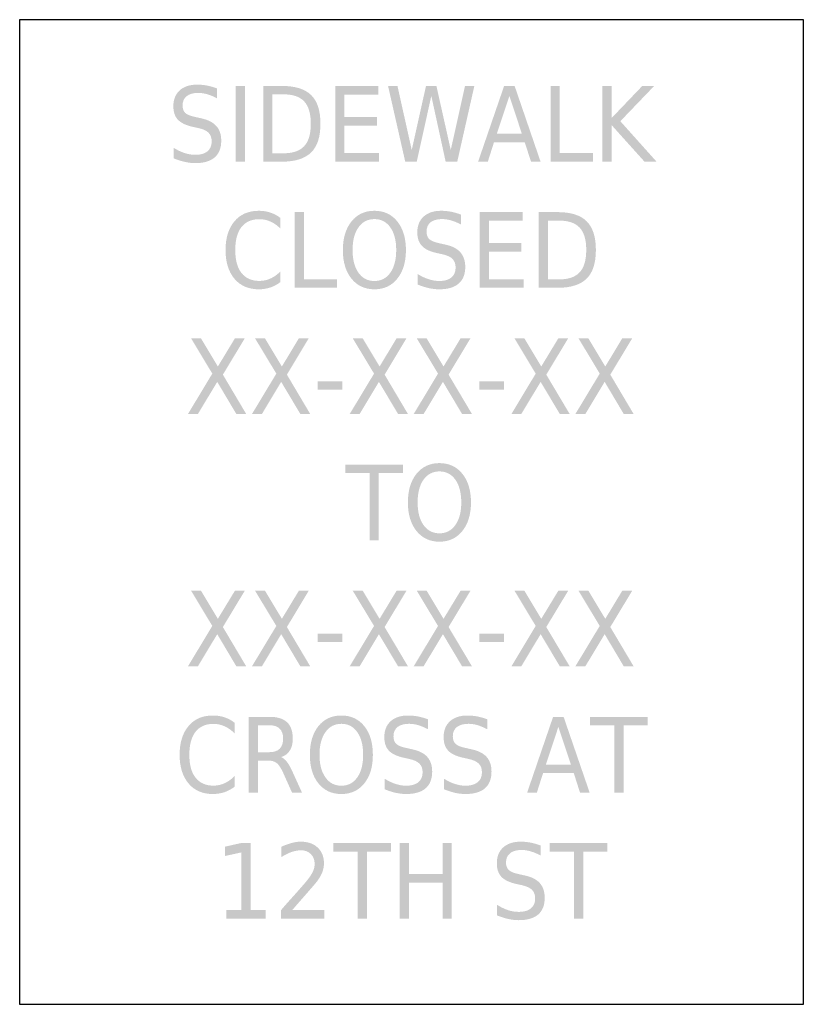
# Model space of a CAD drawing. Header units: inches. Extents: x -0.5 to 0.5, y -0.63 to 0.63.
import ezdxf

# ---------------------------------------------------------------- set-up
doc = ezdxf.new("R2010")
doc.units = ezdxf.units.IN
doc.header["$MEASUREMENT"] = 0

msp = doc.modelspace()

# ---------------------------------------------------------------- hatches: boundary and pattern name
h = msp.add_hatch(color=7)
edge = h.paths.add_edge_path()
edge.add_line((-0.248, 0.5405), (-0.248, 0.5278))
edge.add_spline(control_points=[(-0.248, 0.5278), (-0.2524, 0.5302), (-0.2566, 0.5319), (-0.2606, 0.5331), (-0.2646, 0.5343), (-0.2684, 0.5348), (-0.2721, 0.5348), (-0.2785, 0.5348), (-0.2834, 0.5335), (-0.2869, 0.5307), (-0.2904, 0.5279), (-0.2921, 0.524), (-0.2921, 0.5189), (-0.2921, 0.5146), (-0.291, 0.5114), (-0.2887, 0.5092), (-0.2864, 0.5071), (-0.282, 0.5053), (-0.2755, 0.504)], knot_values=[0, 0, 0, 0, 1, 1, 1, 2, 2, 2, 3, 3, 3, 4, 4, 4, 5, 5, 5, 6, 6, 6, 6], degree=3, periodic=0)
edge.add_line((-0.2755, 0.504), (-0.2684, 0.5024))
edge.add_spline(control_points=[(-0.2684, 0.5024), (-0.2596, 0.5005), (-0.2532, 0.4972), (-0.249, 0.4925), (-0.2448, 0.4879), (-0.2428, 0.4816), (-0.2428, 0.4737), (-0.2428, 0.4644), (-0.2456, 0.4573), (-0.2512, 0.4525), (-0.2568, 0.4476), (-0.2651, 0.4452), (-0.276, 0.4452), (-0.2802, 0.4452), (-0.2845, 0.4457), (-0.2892, 0.4468), (-0.2938, 0.4478), (-0.2986, 0.4493), (-0.3036, 0.4514)], knot_values=[0, 0, 0, 0, 1, 1, 1, 2, 2, 2, 3, 3, 3, 4, 4, 4, 5, 5, 5, 6, 6, 6, 6], degree=3, periodic=0)
edge.add_line((-0.3036, 0.4514), (-0.3036, 0.4648))
edge.add_spline(control_points=[(-0.3036, 0.4648), (-0.2988, 0.4618), (-0.2941, 0.4596), (-0.2895, 0.4581), (-0.285, 0.4566), (-0.2805, 0.4558), (-0.276, 0.4558), (-0.2693, 0.4558), (-0.2642, 0.4573), (-0.2605, 0.4602), (-0.2568, 0.4632), (-0.255, 0.4673), (-0.255, 0.4728), (-0.255, 0.4775), (-0.2563, 0.4812), (-0.2589, 0.4839), (-0.2616, 0.4866), (-0.2659, 0.4886), (-0.2719, 0.4899)], knot_values=[0, 0, 0, 0, 1, 1, 1, 2, 2, 2, 3, 3, 3, 4, 4, 4, 5, 5, 5, 6, 6, 6, 6], degree=3, periodic=0)
edge.add_line((-0.2719, 0.4899), (-0.279, 0.4915))
edge.add_spline(control_points=[(-0.279, 0.4915), (-0.2878, 0.4934), (-0.2941, 0.4965), (-0.2981, 0.5006), (-0.302, 0.5047), (-0.3039, 0.5105), (-0.3039, 0.5179), (-0.3039, 0.5264), (-0.3012, 0.5332), (-0.2958, 0.5381), (-0.2904, 0.543), (-0.2829, 0.5454), (-0.2734, 0.5454), (-0.2693, 0.5454), (-0.2652, 0.545), (-0.2609, 0.5442), (-0.2567, 0.5434), (-0.2524, 0.5422), (-0.248, 0.5405)], knot_values=[0, 0, 0, 0, 1, 1, 1, 2, 2, 2, 3, 3, 3, 4, 4, 4, 5, 5, 5, 6, 6, 6, 6], degree=3, periodic=0)
for points in [[(-0.2244, 0.5437), (-0.2126, 0.5437), (-0.2126, 0.4471), (-0.2244, 0.4471), (-0.2244, 0.5437)], [(-0.0974, 0.5437), (-0.0425, 0.5437), (-0.0425, 0.5327), (-0.0856, 0.5327), (-0.0856, 0.5041), (-0.0442, 0.5041), (-0.0442, 0.4931), (-0.0856, 0.4931), (-0.0856, 0.4581), (-0.0414, 0.4581), (-0.0414, 0.4471), (-0.0974, 0.4471), (-0.0974, 0.5437)], [(-0.0299, 0.5437), (-0.0179, 0.5437), (0.0003, 0.462), (0.0185, 0.5437), (0.0318, 0.5437), (0.0501, 0.462), (0.0683, 0.5437), (0.0802, 0.5437), (0.0584, 0.4471), (0.0436, 0.4471), (0.0253, 0.531), (0.0067, 0.4471), (-0.008, 0.4471), (-0.0299, 0.5437)], [(0.1774, 0.5437), (0.1891, 0.5437), (0.1891, 0.4581), (0.2315, 0.4581), (0.2315, 0.4471), (0.1774, 0.4471), (0.1774, 0.5437)], [(0.2437, 0.5437), (0.2555, 0.5437), (0.2555, 0.5029), (0.2945, 0.5437), (0.3097, 0.5437), (0.2665, 0.4987), (0.3127, 0.4471), (0.2973, 0.4471), (0.2555, 0.4936), (0.2555, 0.4471), (0.2437, 0.4471), (0.2437, 0.5437)], [(-0.149, 0.3827), (-0.1372, 0.3827), (-0.1372, 0.2971), (-0.0949, 0.2971), (-0.0949, 0.2861), (-0.149, 0.2861), (-0.149, 0.3827)], [(0.0869, 0.3827), (0.1419, 0.3827), (0.1419, 0.3717), (0.0987, 0.3717), (0.0987, 0.3431), (0.1401, 0.3431), (0.1401, 0.3321), (0.0987, 0.3321), (0.0987, 0.2971), (0.143, 0.2971), (0.143, 0.2861), (0.0869, 0.2861), (0.0869, 0.3827)], [(-0.2813, 0.2217), (-0.2687, 0.2217), (-0.2471, 0.1857), (-0.2253, 0.2217), (-0.2127, 0.2217), (-0.2407, 0.1753), (-0.2109, 0.125), (-0.2235, 0.125), (-0.2479, 0.1661), (-0.2726, 0.125), (-0.2853, 0.125), (-0.2542, 0.1766), (-0.2813, 0.2217)], [(-0.1997, 0.2217), (-0.187, 0.2217), (-0.1654, 0.1857), (-0.1437, 0.2217), (-0.1311, 0.2217), (-0.159, 0.1753), (-0.1292, 0.125), (-0.1418, 0.125), (-0.1663, 0.1661), (-0.1909, 0.125), (-0.2036, 0.125), (-0.1725, 0.1766), (-0.1997, 0.2217)], [(-0.075, 0.2217), (-0.0623, 0.2217), (-0.0407, 0.1857), (-0.019, 0.2217), (-0.0064, 0.2217), (-0.0343, 0.1753), (-0.0045, 0.125), (-0.0171, 0.125), (-0.0416, 0.1661), (-0.0662, 0.125), (-0.0789, 0.125), (-0.0478, 0.1766), (-0.075, 0.2217)], [(0.0067, 0.2217), (0.0193, 0.2217), (0.0409, 0.1857), (0.0627, 0.2217), (0.0753, 0.2217), (0.0473, 0.1753), (0.0772, 0.125), (0.0646, 0.125), (0.0401, 0.1661), (0.0154, 0.125), (0.0028, 0.125), (0.0338, 0.1766), (0.0067, 0.2217)], [(0.1314, 0.2217), (0.144, 0.2217), (0.1656, 0.1857), (0.1874, 0.2217), (0.2, 0.2217), (0.172, 0.1753), (0.2019, 0.125), (0.1893, 0.125), (0.1648, 0.1661), (0.1401, 0.125), (0.1275, 0.125), (0.1585, 0.1766), (0.1314, 0.2217)], [(0.2131, 0.2217), (0.2257, 0.2217), (0.2473, 0.1857), (0.269, 0.2217), (0.2817, 0.2217), (0.2537, 0.1753), (0.2835, 0.125), (0.2709, 0.125), (0.2465, 0.1661), (0.2218, 0.125), (0.2091, 0.125), (0.2402, 0.1766), (0.2131, 0.2217)], [(-0.1197, 0.1666), (-0.0883, 0.1666), (-0.0883, 0.156), (-0.1197, 0.156), (-0.1197, 0.1666)], [(0.0867, 0.1666), (0.1181, 0.1666), (0.1181, 0.156), (0.0867, 0.156), (0.0867, 0.1666)], [(-0.0844, 0.0606), (-0.0109, 0.0606), (-0.0109, 0.0496), (-0.0417, 0.0496), (-0.0417, -0.036), (-0.0535, -0.036), (-0.0535, 0.0496), (-0.0844, 0.0496), (-0.0844, 0.0606)], [(-0.2813, -0.1004), (-0.2687, -0.1004), (-0.2471, -0.1363), (-0.2253, -0.1004), (-0.2127, -0.1004), (-0.2407, -0.1468), (-0.2109, -0.197), (-0.2235, -0.197), (-0.2479, -0.1559), (-0.2726, -0.197), (-0.2853, -0.197), (-0.2542, -0.1454), (-0.2813, -0.1004)], [(-0.1997, -0.1004), (-0.187, -0.1004), (-0.1654, -0.1363), (-0.1437, -0.1004), (-0.1311, -0.1004), (-0.159, -0.1468), (-0.1292, -0.197), (-0.1418, -0.197), (-0.1663, -0.1559), (-0.1909, -0.197), (-0.2036, -0.197), (-0.1725, -0.1454), (-0.1997, -0.1004)], [(-0.075, -0.1004), (-0.0623, -0.1004), (-0.0407, -0.1363), (-0.019, -0.1004), (-0.0064, -0.1004), (-0.0343, -0.1468), (-0.0045, -0.197), (-0.0171, -0.197), (-0.0416, -0.1559), (-0.0662, -0.197), (-0.0789, -0.197), (-0.0478, -0.1454), (-0.075, -0.1004)], [(0.0067, -0.1004), (0.0193, -0.1004), (0.0409, -0.1363), (0.0627, -0.1004), (0.0753, -0.1004), (0.0473, -0.1468), (0.0772, -0.197), (0.0646, -0.197), (0.0401, -0.1559), (0.0154, -0.197), (0.0028, -0.197), (0.0338, -0.1454), (0.0067, -0.1004)], [(0.1314, -0.1004), (0.144, -0.1004), (0.1656, -0.1363), (0.1874, -0.1004), (0.2, -0.1004), (0.172, -0.1468), (0.2019, -0.197), (0.1893, -0.197), (0.1648, -0.1559), (0.1401, -0.197), (0.1275, -0.197), (0.1585, -0.1454), (0.1314, -0.1004)], [(0.2131, -0.1004), (0.2257, -0.1004), (0.2473, -0.1363), (0.269, -0.1004), (0.2817, -0.1004), (0.2537, -0.1468), (0.2835, -0.197), (0.2709, -0.197), (0.2465, -0.1559), (0.2218, -0.197), (0.2091, -0.197), (0.2402, -0.1454), (0.2131, -0.1004)], [(-0.1197, -0.1554), (-0.0883, -0.1554), (-0.0883, -0.166), (-0.1197, -0.166), (-0.1197, -0.1554)], [(0.0867, -0.1554), (0.1181, -0.1554), (0.1181, -0.166), (0.0867, -0.166), (0.0867, -0.1554)], [(0.2279, -0.2614), (0.3014, -0.2614), (0.3014, -0.2724), (0.2706, -0.2724), (0.2706, -0.358), (0.2588, -0.358), (0.2588, -0.2724), (0.2279, -0.2724), (0.2279, -0.2614)], [(-0.2363, -0.5081), (-0.217, -0.5081), (-0.217, -0.4344), (-0.238, -0.439), (-0.238, -0.4271), (-0.2172, -0.4224), (-0.2054, -0.4224), (-0.2054, -0.5081), (-0.1862, -0.5081), (-0.1862, -0.5191), (-0.2363, -0.5191), (-0.2363, -0.5081)], [(-0.0996, -0.4224), (-0.0261, -0.4224), (-0.0261, -0.4334), (-0.057, -0.4334), (-0.057, -0.5191), (-0.0688, -0.5191), (-0.0688, -0.4334), (-0.0996, -0.4334), (-0.0996, -0.4224)], [(-0.0149, -0.4224), (-0.0031, -0.4224), (-0.0031, -0.462), (0.0396, -0.462), (0.0396, -0.4224), (0.0514, -0.4224), (0.0514, -0.5191), (0.0396, -0.5191), (0.0396, -0.473), (-0.0031, -0.473), (-0.0031, -0.5191), (-0.0149, -0.5191), (-0.0149, -0.4224)], [(0.1764, -0.4224), (0.2499, -0.4224), (0.2499, -0.4334), (0.2191, -0.4334), (0.2191, -0.5191), (0.2073, -0.5191), (0.2073, -0.4334), (0.1764, -0.4334), (0.1764, -0.4224)]]:
    msp.add_hatch(color=7).paths.add_polyline_path(points)
h = msp.add_hatch(color=7)
edge = h.paths.add_edge_path()
edge.add_line((-0.1892, 0.5437), (-0.1651, 0.5437))
edge.add_spline(control_points=[(-0.1651, 0.5437), (-0.1482, 0.5437), (-0.1359, 0.5398), (-0.128, 0.532), (-0.1201, 0.5242), (-0.1162, 0.5121), (-0.1162, 0.4955), (-0.1162, 0.4788), (-0.1201, 0.4666), (-0.1281, 0.4588), (-0.136, 0.451), (-0.1483, 0.4471), (-0.1651, 0.4471)], knot_values=[0, 0, 0, 0, 1, 1, 1, 2, 2, 2, 3, 3, 3, 4, 4, 4, 4], degree=3, periodic=0)
edge.add_line((-0.1651, 0.4471), (-0.1892, 0.4471))
edge.add_line((-0.1892, 0.4471), (-0.1892, 0.5437))
edge = h.paths.add_edge_path(flags=0)
edge.add_line((-0.1775, 0.533), (-0.1775, 0.4578))
edge.add_line((-0.1775, 0.4578), (-0.1633, 0.4578))
edge.add_spline(control_points=[(-0.1633, 0.4578), (-0.1513, 0.4578), (-0.1425, 0.4608), (-0.1369, 0.4669), (-0.1313, 0.4729), (-0.1285, 0.4825), (-0.1285, 0.4955), (-0.1285, 0.5084), (-0.1313, 0.5179), (-0.1369, 0.5239), (-0.1425, 0.53), (-0.1513, 0.533), (-0.1633, 0.533)], knot_values=[0, 0, 0, 0, 1, 1, 1, 2, 2, 2, 3, 3, 3, 4, 4, 4, 4], degree=3, periodic=0)
edge.add_line((-0.1633, 0.533), (-0.1775, 0.533))
h = msp.add_hatch(color=7)
h.paths.add_polyline_path([(0.1182, 0.5437), (0.1316, 0.5437), (0.1647, 0.4471), (0.1525, 0.4471), (0.1445, 0.4719), (0.1053, 0.4719), (0.0974, 0.4471), (0.085, 0.4471), (0.1182, 0.5437)])
h.paths.add_polyline_path([(0.1249, 0.5308), (0.1089, 0.4827), (0.1409, 0.4827), (0.1249, 0.5308)], flags=0)
h = msp.add_hatch(color=7)
edge = h.paths.add_edge_path()
edge.add_line((-0.1672, 0.3752), (-0.1672, 0.3615))
edge.add_spline(control_points=[(-0.1672, 0.3615), (-0.1711, 0.3656), (-0.1754, 0.3686), (-0.1799, 0.3706), (-0.1843, 0.3727), (-0.1891, 0.3737), (-0.1942, 0.3737), (-0.2041, 0.3737), (-0.2117, 0.3703), (-0.217, 0.3636), (-0.2223, 0.3568), (-0.2249, 0.347), (-0.2249, 0.3343), (-0.2249, 0.3215), (-0.2223, 0.3118), (-0.217, 0.3051), (-0.2117, 0.2983), (-0.2041, 0.2949), (-0.1942, 0.2949), (-0.1891, 0.2949), (-0.1843, 0.2959), (-0.1799, 0.298), (-0.1754, 0.3), (-0.1711, 0.3031), (-0.1672, 0.3072)], knot_values=[0, 0, 0, 0, 1, 1, 1, 2, 2, 2, 3, 3, 3, 4, 4, 4, 5, 5, 5, 6, 6, 6, 7, 7, 7, 8, 8, 8, 8], degree=3, periodic=0)
edge.add_line((-0.1672, 0.3072), (-0.1672, 0.2935))
edge.add_spline(control_points=[(-0.1672, 0.2935), (-0.1713, 0.2904), (-0.1756, 0.2881), (-0.1802, 0.2865), (-0.1849, 0.285), (-0.1897, 0.2842), (-0.1948, 0.2842), (-0.208, 0.2842), (-0.2184, 0.2887), (-0.2259, 0.2976), (-0.2335, 0.3066), (-0.2373, 0.3188), (-0.2373, 0.3343), (-0.2373, 0.3498), (-0.2335, 0.362), (-0.2259, 0.371), (-0.2184, 0.3799), (-0.208, 0.3844), (-0.1948, 0.3844), (-0.1896, 0.3844), (-0.1847, 0.3837), (-0.1801, 0.3821), (-0.1755, 0.3806), (-0.1712, 0.3783), (-0.1672, 0.3752)], knot_values=[0, 0, 0, 0, 1, 1, 1, 2, 2, 2, 3, 3, 3, 4, 4, 4, 5, 5, 5, 6, 6, 6, 7, 7, 7, 8, 8, 8, 8], degree=3, periodic=0)
h = msp.add_hatch(color=7)
edge = h.paths.add_edge_path()
edge.add_spline(control_points=[(-0.0473, 0.3844), (-0.0351, 0.3844), (-0.0254, 0.3799), (-0.0181, 0.3708), (-0.0108, 0.3617), (-0.0071, 0.3495), (-0.0071, 0.3343), (-0.0071, 0.319), (-0.0108, 0.3069), (-0.0181, 0.2978), (-0.0254, 0.2887), (-0.0351, 0.2842), (-0.0473, 0.2842), (-0.0595, 0.2842), (-0.0693, 0.2887), (-0.0766, 0.2978), (-0.0839, 0.3068), (-0.0876, 0.319), (-0.0876, 0.3343), (-0.0876, 0.3495), (-0.0839, 0.3617), (-0.0766, 0.3708), (-0.0693, 0.3799), (-0.0595, 0.3844), (-0.0473, 0.3844)], knot_values=[0, 0, 0, 0, 1, 1, 1, 2, 2, 2, 3, 3, 3, 4, 4, 4, 5, 5, 5, 6, 6, 6, 7, 7, 7, 8, 8, 8, 8], degree=3, periodic=0)
edge = h.paths.add_edge_path(flags=0)
edge.add_spline(control_points=[(-0.0473, 0.3738), (-0.0559, 0.3738), (-0.0627, 0.3703), (-0.0677, 0.3632), (-0.0727, 0.3561), (-0.0752, 0.3465), (-0.0752, 0.3343), (-0.0752, 0.3221), (-0.0727, 0.3125), (-0.0677, 0.3054), (-0.0627, 0.2983), (-0.0559, 0.2948), (-0.0473, 0.2948), (-0.0388, 0.2948), (-0.032, 0.2983), (-0.027, 0.3054), (-0.022, 0.3125), (-0.0195, 0.3221), (-0.0195, 0.3343), (-0.0195, 0.3465), (-0.022, 0.3561), (-0.027, 0.3632), (-0.032, 0.3703), (-0.0388, 0.3738), (-0.0473, 0.3738)], knot_values=[0, 0, 0, 0, 1, 1, 1, 2, 2, 2, 3, 3, 3, 4, 4, 4, 5, 5, 5, 6, 6, 6, 7, 7, 7, 8, 8, 8, 8], degree=3, periodic=0)
h = msp.add_hatch(color=7)
edge = h.paths.add_edge_path()
edge.add_line((0.0633, 0.3795), (0.0633, 0.3668))
edge.add_spline(control_points=[(0.0633, 0.3668), (0.0589, 0.3691), (0.0547, 0.3709), (0.0507, 0.3721), (0.0467, 0.3732), (0.0429, 0.3738), (0.0393, 0.3738), (0.0328, 0.3738), (0.0279, 0.3724), (0.0244, 0.3697), (0.0209, 0.3669), (0.0192, 0.363), (0.0192, 0.3579), (0.0192, 0.3536), (0.0204, 0.3504), (0.0227, 0.3482), (0.025, 0.346), (0.0294, 0.3443), (0.0358, 0.3429)], knot_values=[0, 0, 0, 0, 1, 1, 1, 2, 2, 2, 3, 3, 3, 4, 4, 4, 5, 5, 5, 6, 6, 6, 6], degree=3, periodic=0)
edge.add_line((0.0358, 0.3429), (0.0429, 0.3413))
edge.add_spline(control_points=[(0.0429, 0.3413), (0.0517, 0.3395), (0.0582, 0.3362), (0.0623, 0.3315), (0.0665, 0.3268), (0.0686, 0.3206), (0.0686, 0.3127), (0.0686, 0.3034), (0.0658, 0.2963), (0.0601, 0.2914), (0.0545, 0.2866), (0.0462, 0.2842), (0.0353, 0.2842), (0.0312, 0.2842), (0.0268, 0.2847), (0.0221, 0.2857), (0.0175, 0.2868), (0.0127, 0.2883), (0.0077, 0.2903)], knot_values=[0, 0, 0, 0, 1, 1, 1, 2, 2, 2, 3, 3, 3, 4, 4, 4, 5, 5, 5, 6, 6, 6, 6], degree=3, periodic=0)
edge.add_line((0.0077, 0.2903), (0.0077, 0.3038))
edge.add_spline(control_points=[(0.0077, 0.3038), (0.0125, 0.3008), (0.0172, 0.2986), (0.0218, 0.2971), (0.0264, 0.2956), (0.0309, 0.2948), (0.0353, 0.2948), (0.042, 0.2948), (0.0472, 0.2963), (0.0508, 0.2992), (0.0545, 0.3021), (0.0563, 0.3063), (0.0563, 0.3118), (0.0563, 0.3165), (0.055, 0.3202), (0.0524, 0.3229), (0.0498, 0.3256), (0.0454, 0.3276), (0.0395, 0.3289)], knot_values=[0, 0, 0, 0, 1, 1, 1, 2, 2, 2, 3, 3, 3, 4, 4, 4, 5, 5, 5, 6, 6, 6, 6], degree=3, periodic=0)
edge.add_line((0.0395, 0.3289), (0.0323, 0.3305))
edge.add_spline(control_points=[(0.0323, 0.3305), (0.0235, 0.3324), (0.0172, 0.3354), (0.0133, 0.3396), (0.0094, 0.3437), (0.0074, 0.3495), (0.0074, 0.3569), (0.0074, 0.3654), (0.0101, 0.3721), (0.0155, 0.377), (0.021, 0.382), (0.0284, 0.3844), (0.0379, 0.3844), (0.042, 0.3844), (0.0462, 0.384), (0.0504, 0.3832), (0.0546, 0.3824), (0.0589, 0.3811), (0.0633, 0.3795)], knot_values=[0, 0, 0, 0, 1, 1, 1, 2, 2, 2, 3, 3, 3, 4, 4, 4, 5, 5, 5, 6, 6, 6, 6], degree=3, periodic=0)
h = msp.add_hatch(color=7)
edge = h.paths.add_edge_path()
edge.add_line((0.1623, 0.3827), (0.1864, 0.3827))
edge.add_spline(control_points=[(0.1864, 0.3827), (0.2033, 0.3827), (0.2157, 0.3788), (0.2235, 0.371), (0.2314, 0.3632), (0.2353, 0.351), (0.2353, 0.3345), (0.2353, 0.3178), (0.2314, 0.3056), (0.2235, 0.2978), (0.2155, 0.29), (0.2032, 0.2861), (0.1864, 0.2861)], knot_values=[0, 0, 0, 0, 1, 1, 1, 2, 2, 2, 3, 3, 3, 4, 4, 4, 4], degree=3, periodic=0)
edge.add_line((0.1864, 0.2861), (0.1623, 0.2861))
edge.add_line((0.1623, 0.2861), (0.1623, 0.3827))
edge = h.paths.add_edge_path(flags=0)
edge.add_line((0.1741, 0.3719), (0.1741, 0.2968))
edge.add_line((0.1741, 0.2968), (0.1882, 0.2968))
edge.add_spline(control_points=[(0.1882, 0.2968), (0.2002, 0.2968), (0.209, 0.2998), (0.2146, 0.3059), (0.2202, 0.3119), (0.223, 0.3214), (0.223, 0.3345), (0.223, 0.3474), (0.2202, 0.3569), (0.2146, 0.3629), (0.209, 0.3689), (0.2002, 0.3719), (0.1882, 0.3719)], knot_values=[0, 0, 0, 0, 1, 1, 1, 2, 2, 2, 3, 3, 3, 4, 4, 4, 4], degree=3, periodic=0)
edge.add_line((0.1882, 0.3719), (0.1741, 0.3719))
h = msp.add_hatch(color=7)
edge = h.paths.add_edge_path()
edge.add_spline(control_points=[(0.0357, 0.0624), (0.0479, 0.0624), (0.0576, 0.0578), (0.0649, 0.0488), (0.0722, 0.0397), (0.0759, 0.0275), (0.0759, 0.0122), (0.0759, -0.003), (0.0722, -0.0152), (0.0649, -0.0242), (0.0576, -0.0333), (0.0479, -0.0379), (0.0357, -0.0379), (0.0235, -0.0379), (0.0137, -0.0333), (0.0064, -0.0243), (-0.0009, -0.0152), (-0.0046, -0.003), (-0.0046, 0.0122), (-0.0046, 0.0275), (-0.0009, 0.0397), (0.0064, 0.0488), (0.0137, 0.0578), (0.0235, 0.0624), (0.0357, 0.0624)], knot_values=[0, 0, 0, 0, 1, 1, 1, 2, 2, 2, 3, 3, 3, 4, 4, 4, 5, 5, 5, 6, 6, 6, 7, 7, 7, 8, 8, 8, 8], degree=3, periodic=0)
edge = h.paths.add_edge_path(flags=0)
edge.add_spline(control_points=[(0.0357, 0.0518), (0.0271, 0.0518), (0.0203, 0.0482), (0.0153, 0.0412), (0.0103, 0.0341), (0.0078, 0.0244), (0.0078, 0.0122), (0.0078, 0.0001), (0.0103, -0.0096), (0.0153, -0.0166), (0.0203, -0.0237), (0.0271, -0.0272), (0.0357, -0.0272), (0.0442, -0.0272), (0.051, -0.0237), (0.056, -0.0166), (0.061, -0.0096), (0.0635, 0.0001), (0.0635, 0.0122), (0.0635, 0.0244), (0.061, 0.0341), (0.056, 0.0412), (0.051, 0.0482), (0.0442, 0.0518), (0.0357, 0.0518)], knot_values=[0, 0, 0, 0, 1, 1, 1, 2, 2, 2, 3, 3, 3, 4, 4, 4, 5, 5, 5, 6, 6, 6, 7, 7, 7, 8, 8, 8, 8], degree=3, periodic=0)
h = msp.add_hatch(color=7)
edge = h.paths.add_edge_path()
edge.add_line((-0.2258, -0.2689), (-0.2258, -0.2826))
edge.add_spline(control_points=[(-0.2258, -0.2826), (-0.2297, -0.2785), (-0.234, -0.2755), (-0.2385, -0.2735), (-0.2429, -0.2714), (-0.2477, -0.2704), (-0.2528, -0.2704), (-0.2627, -0.2704), (-0.2703, -0.2738), (-0.2756, -0.2805), (-0.2809, -0.2873), (-0.2835, -0.2971), (-0.2835, -0.3098), (-0.2835, -0.3226), (-0.2809, -0.3323), (-0.2756, -0.339), (-0.2703, -0.3458), (-0.2627, -0.3492), (-0.2528, -0.3492), (-0.2477, -0.3492), (-0.2429, -0.3482), (-0.2385, -0.3461), (-0.234, -0.3441), (-0.2297, -0.341), (-0.2258, -0.3369)], knot_values=[0, 0, 0, 0, 1, 1, 1, 2, 2, 2, 3, 3, 3, 4, 4, 4, 5, 5, 5, 6, 6, 6, 7, 7, 7, 8, 8, 8, 8], degree=3, periodic=0)
edge.add_line((-0.2258, -0.3369), (-0.2258, -0.3506))
edge.add_spline(control_points=[(-0.2258, -0.3506), (-0.2299, -0.3537), (-0.2342, -0.356), (-0.2388, -0.3576), (-0.2435, -0.3591), (-0.2483, -0.3599), (-0.2534, -0.3599), (-0.2666, -0.3599), (-0.277, -0.3554), (-0.2845, -0.3465), (-0.2921, -0.3375), (-0.2959, -0.3253), (-0.2959, -0.3098), (-0.2959, -0.2943), (-0.2921, -0.2821), (-0.2845, -0.2731), (-0.277, -0.2641), (-0.2666, -0.2597), (-0.2534, -0.2597), (-0.2482, -0.2597), (-0.2433, -0.2604), (-0.2387, -0.262), (-0.2341, -0.2635), (-0.2298, -0.2658), (-0.2258, -0.2689)], knot_values=[0, 0, 0, 0, 1, 1, 1, 2, 2, 2, 3, 3, 3, 4, 4, 4, 5, 5, 5, 6, 6, 6, 7, 7, 7, 8, 8, 8, 8], degree=3, periodic=0)
h = msp.add_hatch(color=7)
edge = h.paths.add_edge_path()
edge.add_spline(control_points=[(-0.1664, -0.3127), (-0.1638, -0.3137), (-0.1614, -0.3157), (-0.159, -0.3188), (-0.1566, -0.3219), (-0.1542, -0.3262), (-0.1518, -0.3316)], knot_values=[0, 0, 0, 0, 1, 1, 1, 2, 2, 2, 2], degree=3, periodic=0)
edge.add_line((-0.1518, -0.3316), (-0.1398, -0.358))
edge.add_line((-0.1398, -0.358), (-0.1525, -0.358))
edge.add_line((-0.1525, -0.358), (-0.1636, -0.3332))
edge.add_spline(control_points=[(-0.1636, -0.3332), (-0.1665, -0.3268), (-0.1693, -0.3225), (-0.172, -0.3204), (-0.1747, -0.3183), (-0.1783, -0.3172), (-0.183, -0.3172)], knot_values=[0, 0, 0, 0, 1, 1, 1, 2, 2, 2, 2], degree=3, periodic=0)
edge.add_line((-0.183, -0.3172), (-0.1958, -0.3172))
edge.add_line((-0.1958, -0.3172), (-0.1958, -0.358))
edge.add_line((-0.1958, -0.358), (-0.2076, -0.358))
edge.add_line((-0.2076, -0.358), (-0.2076, -0.2614))
edge.add_line((-0.2076, -0.2614), (-0.1811, -0.2614))
edge.add_spline(control_points=[(-0.1811, -0.2614), (-0.1711, -0.2614), (-0.1637, -0.2637), (-0.1588, -0.2683), (-0.1539, -0.273), (-0.1515, -0.2799), (-0.1515, -0.2892), (-0.1515, -0.2953), (-0.1527, -0.3004), (-0.1553, -0.3044), (-0.1578, -0.3084), (-0.1615, -0.3112), (-0.1664, -0.3127)], knot_values=[0, 0, 0, 0, 1, 1, 1, 2, 2, 2, 3, 3, 3, 4, 4, 4, 4], degree=3, periodic=0)
edge = h.paths.add_edge_path(flags=0)
edge.add_line((-0.1958, -0.2722), (-0.1958, -0.3065))
edge.add_line((-0.1958, -0.3065), (-0.1811, -0.3065))
edge.add_spline(control_points=[(-0.1811, -0.3065), (-0.1754, -0.3065), (-0.1711, -0.305), (-0.1682, -0.3021), (-0.1653, -0.2992), (-0.1638, -0.2949), (-0.1638, -0.2892), (-0.1638, -0.2836), (-0.1653, -0.2793), (-0.1682, -0.2765), (-0.1711, -0.2736), (-0.1754, -0.2722), (-0.1811, -0.2722)], knot_values=[0, 0, 0, 0, 1, 1, 1, 2, 2, 2, 3, 3, 3, 4, 4, 4, 4], degree=3, periodic=0)
edge.add_line((-0.1811, -0.2722), (-0.1958, -0.2722))
h = msp.add_hatch(color=7)
edge = h.paths.add_edge_path()
edge.add_spline(control_points=[(-0.0895, -0.2597), (-0.0773, -0.2597), (-0.0675, -0.2642), (-0.0602, -0.2733), (-0.0529, -0.2824), (-0.0493, -0.2946), (-0.0493, -0.3098), (-0.0493, -0.3251), (-0.0529, -0.3372), (-0.0602, -0.3463), (-0.0675, -0.3554), (-0.0773, -0.3599), (-0.0895, -0.3599), (-0.1017, -0.3599), (-0.1115, -0.3554), (-0.1188, -0.3463), (-0.1261, -0.3373), (-0.1297, -0.3251), (-0.1297, -0.3098), (-0.1297, -0.2946), (-0.1261, -0.2824), (-0.1188, -0.2733), (-0.1115, -0.2642), (-0.1017, -0.2597), (-0.0895, -0.2597)], knot_values=[0, 0, 0, 0, 1, 1, 1, 2, 2, 2, 3, 3, 3, 4, 4, 4, 5, 5, 5, 6, 6, 6, 7, 7, 7, 8, 8, 8, 8], degree=3, periodic=0)
edge = h.paths.add_edge_path(flags=0)
edge.add_spline(control_points=[(-0.0895, -0.2703), (-0.098, -0.2703), (-0.1048, -0.2738), (-0.1098, -0.2809), (-0.1149, -0.288), (-0.1174, -0.2976), (-0.1174, -0.3098), (-0.1174, -0.322), (-0.1149, -0.3316), (-0.1098, -0.3387), (-0.1048, -0.3458), (-0.098, -0.3493), (-0.0895, -0.3493), (-0.0809, -0.3493), (-0.0742, -0.3458), (-0.0692, -0.3387), (-0.0642, -0.3316), (-0.0617, -0.322), (-0.0617, -0.3098), (-0.0617, -0.2976), (-0.0642, -0.288), (-0.0692, -0.2809), (-0.0742, -0.2738), (-0.0809, -0.2703), (-0.0895, -0.2703)], knot_values=[0, 0, 0, 0, 1, 1, 1, 2, 2, 2, 3, 3, 3, 4, 4, 4, 5, 5, 5, 6, 6, 6, 7, 7, 7, 8, 8, 8, 8], degree=3, periodic=0)
h = msp.add_hatch(color=7)
edge = h.paths.add_edge_path()
edge.add_line((0.0212, -0.2646), (0.0212, -0.2773))
edge.add_spline(control_points=[(0.0212, -0.2773), (0.0167, -0.275), (0.0125, -0.2732), (0.0086, -0.272), (0.0046, -0.2709), (0.0008, -0.2703), (-0.0029, -0.2703), (-0.0093, -0.2703), (-0.0143, -0.2717), (-0.0178, -0.2744), (-0.0212, -0.2772), (-0.023, -0.2811), (-0.023, -0.2862), (-0.023, -0.2905), (-0.0218, -0.2937), (-0.0195, -0.2959), (-0.0172, -0.2981), (-0.0128, -0.2998), (-0.0063, -0.3012)], knot_values=[0, 0, 0, 0, 1, 1, 1, 2, 2, 2, 3, 3, 3, 4, 4, 4, 5, 5, 5, 6, 6, 6, 6], degree=3, periodic=0)
edge.add_line((-0.0063, -0.3012), (0.0007, -0.3028))
edge.add_spline(control_points=[(0.0007, -0.3028), (0.0095, -0.3046), (0.016, -0.3079), (0.0202, -0.3126), (0.0243, -0.3173), (0.0264, -0.3235), (0.0264, -0.3314), (0.0264, -0.3407), (0.0236, -0.3478), (0.018, -0.3527), (0.0123, -0.3575), (0.0041, -0.3599), (-0.0069, -0.3599), (-0.011, -0.3599), (-0.0154, -0.3594), (-0.02, -0.3584), (-0.0247, -0.3573), (-0.0295, -0.3558), (-0.0344, -0.3538)], knot_values=[0, 0, 0, 0, 1, 1, 1, 2, 2, 2, 3, 3, 3, 4, 4, 4, 5, 5, 5, 6, 6, 6, 6], degree=3, periodic=0)
edge.add_line((-0.0344, -0.3538), (-0.0344, -0.3403))
edge.add_spline(control_points=[(-0.0344, -0.3403), (-0.0296, -0.3433), (-0.0249, -0.3455), (-0.0204, -0.347), (-0.0158, -0.3485), (-0.0113, -0.3493), (-0.0069, -0.3493), (-0.0002, -0.3493), (0.005, -0.3478), (0.0087, -0.3449), (0.0123, -0.342), (0.0142, -0.3378), (0.0142, -0.3323), (0.0142, -0.3276), (0.0129, -0.3239), (0.0102, -0.3212), (0.0076, -0.3185), (0.0033, -0.3165), (-0.0027, -0.3152)], knot_values=[0, 0, 0, 0, 1, 1, 1, 2, 2, 2, 3, 3, 3, 4, 4, 4, 5, 5, 5, 6, 6, 6, 6], degree=3, periodic=0)
edge.add_line((-0.0027, -0.3152), (-0.0098, -0.3136))
edge.add_spline(control_points=[(-0.0098, -0.3136), (-0.0186, -0.3117), (-0.025, -0.3087), (-0.0289, -0.3045), (-0.0328, -0.3004), (-0.0347, -0.2946), (-0.0347, -0.2872), (-0.0347, -0.2787), (-0.032, -0.272), (-0.0266, -0.267), (-0.0212, -0.2621), (-0.0138, -0.2597), (-0.0043, -0.2597), (-0.0002, -0.2597), (0.004, -0.2601), (0.0082, -0.2609), (0.0125, -0.2617), (0.0168, -0.263), (0.0212, -0.2646)], knot_values=[0, 0, 0, 0, 1, 1, 1, 2, 2, 2, 3, 3, 3, 4, 4, 4, 5, 5, 5, 6, 6, 6, 6], degree=3, periodic=0)
h = msp.add_hatch(color=7)
edge = h.paths.add_edge_path()
edge.add_line((0.0969, -0.2646), (0.0969, -0.2773))
edge.add_spline(control_points=[(0.0969, -0.2773), (0.0924, -0.275), (0.0882, -0.2732), (0.0843, -0.272), (0.0803, -0.2709), (0.0765, -0.2703), (0.0728, -0.2703), (0.0664, -0.2703), (0.0614, -0.2717), (0.058, -0.2744), (0.0545, -0.2772), (0.0527, -0.2811), (0.0527, -0.2862), (0.0527, -0.2905), (0.0539, -0.2937), (0.0562, -0.2959), (0.0585, -0.2981), (0.0629, -0.2998), (0.0694, -0.3012)], knot_values=[0, 0, 0, 0, 1, 1, 1, 2, 2, 2, 3, 3, 3, 4, 4, 4, 5, 5, 5, 6, 6, 6, 6], degree=3, periodic=0)
edge.add_line((0.0694, -0.3012), (0.0764, -0.3028))
edge.add_spline(control_points=[(0.0764, -0.3028), (0.0852, -0.3046), (0.0917, -0.3079), (0.0959, -0.3126), (0.1, -0.3173), (0.1021, -0.3235), (0.1021, -0.3314), (0.1021, -0.3407), (0.0993, -0.3478), (0.0937, -0.3527), (0.088, -0.3575), (0.0798, -0.3599), (0.0689, -0.3599), (0.0647, -0.3599), (0.0603, -0.3594), (0.0557, -0.3584), (0.0511, -0.3573), (0.0463, -0.3558), (0.0413, -0.3538)], knot_values=[0, 0, 0, 0, 1, 1, 1, 2, 2, 2, 3, 3, 3, 4, 4, 4, 5, 5, 5, 6, 6, 6, 6], degree=3, periodic=0)
edge.add_line((0.0413, -0.3538), (0.0413, -0.3403))
edge.add_spline(control_points=[(0.0413, -0.3403), (0.0461, -0.3433), (0.0508, -0.3455), (0.0553, -0.347), (0.0599, -0.3485), (0.0644, -0.3493), (0.0689, -0.3493), (0.0755, -0.3493), (0.0807, -0.3478), (0.0844, -0.3449), (0.0881, -0.342), (0.0899, -0.3378), (0.0899, -0.3323), (0.0899, -0.3276), (0.0886, -0.3239), (0.0859, -0.3212), (0.0833, -0.3185), (0.079, -0.3165), (0.073, -0.3152)], knot_values=[0, 0, 0, 0, 1, 1, 1, 2, 2, 2, 3, 3, 3, 4, 4, 4, 5, 5, 5, 6, 6, 6, 6], degree=3, periodic=0)
edge.add_line((0.073, -0.3152), (0.0659, -0.3136))
edge.add_spline(control_points=[(0.0659, -0.3136), (0.0571, -0.3117), (0.0507, -0.3087), (0.0468, -0.3045), (0.0429, -0.3004), (0.041, -0.2946), (0.041, -0.2872), (0.041, -0.2787), (0.0437, -0.272), (0.0491, -0.267), (0.0545, -0.2621), (0.062, -0.2597), (0.0715, -0.2597), (0.0755, -0.2597), (0.0797, -0.2601), (0.0839, -0.2609), (0.0882, -0.2617), (0.0925, -0.263), (0.0969, -0.2646)], knot_values=[0, 0, 0, 0, 1, 1, 1, 2, 2, 2, 3, 3, 3, 4, 4, 4, 5, 5, 5, 6, 6, 6, 6], degree=3, periodic=0)
h = msp.add_hatch(color=7)
h.paths.add_polyline_path([(0.1807, -0.2614), (0.1941, -0.2614), (0.2273, -0.358), (0.215, -0.358), (0.2071, -0.3332), (0.1679, -0.3332), (0.16, -0.358), (0.1476, -0.358), (0.1807, -0.2614)])
h.paths.add_polyline_path([(0.1874, -0.2743), (0.1714, -0.3224), (0.2035, -0.3224), (0.1874, -0.2743)], flags=0)
h = msp.add_hatch(color=7)
edge = h.paths.add_edge_path()
edge.add_line((-0.1523, -0.5081), (-0.1113, -0.5081))
edge.add_line((-0.1113, -0.5081), (-0.1113, -0.5191))
edge.add_line((-0.1113, -0.5191), (-0.1665, -0.5191))
edge.add_line((-0.1665, -0.5191), (-0.1665, -0.5081))
edge.add_spline(control_points=[(-0.1665, -0.5081), (-0.1621, -0.5029), (-0.156, -0.496), (-0.1482, -0.4874), (-0.1405, -0.4787), (-0.1357, -0.4732), (-0.1337, -0.4707), (-0.1299, -0.466), (-0.1273, -0.462), (-0.1258, -0.4587), (-0.1243, -0.4555), (-0.1236, -0.4523), (-0.1236, -0.4491), (-0.1236, -0.444), (-0.1252, -0.4398), (-0.1284, -0.4366), (-0.1317, -0.4333), (-0.1359, -0.4317), (-0.1411, -0.4317), (-0.1448, -0.4317), (-0.1487, -0.4324), (-0.1528, -0.4338), (-0.1569, -0.4353), (-0.1613, -0.4374), (-0.1659, -0.4403)], knot_values=[0, 0, 0, 0, 1, 1, 1, 2, 2, 2, 3, 3, 3, 4, 4, 4, 5, 5, 5, 6, 6, 6, 7, 7, 7, 8, 8, 8, 8], degree=3, periodic=0)
edge.add_line((-0.1659, -0.4403), (-0.1659, -0.4271))
edge.add_spline(control_points=[(-0.1659, -0.4271), (-0.1612, -0.425), (-0.1567, -0.4234), (-0.1526, -0.4223), (-0.1485, -0.4212), (-0.1447, -0.4207), (-0.1413, -0.4207), (-0.1323, -0.4207), (-0.1251, -0.4232), (-0.1198, -0.4282), (-0.1144, -0.4332), (-0.1117, -0.4399), (-0.1117, -0.4483), (-0.1117, -0.4522), (-0.1124, -0.456), (-0.1138, -0.4596), (-0.1151, -0.4631), (-0.1175, -0.4673), (-0.1211, -0.4721)], knot_values=[0, 0, 0, 0, 1, 1, 1, 2, 2, 2, 3, 3, 3, 4, 4, 4, 5, 5, 5, 6, 6, 6, 6], degree=3, periodic=0)
edge.add_spline(control_points=[(-0.1211, -0.4721), (-0.1221, -0.4734), (-0.1252, -0.477), (-0.1304, -0.483), (-0.1356, -0.489), (-0.1429, -0.4973), (-0.1523, -0.5081)], knot_values=[0, 0, 0, 0, 1, 1, 1, 2, 2, 2, 2], degree=3, periodic=0)
h = msp.add_hatch(color=7)
edge = h.paths.add_edge_path()
edge.add_line((0.1648, -0.4256), (0.1648, -0.4384))
edge.add_spline(control_points=[(0.1648, -0.4384), (0.1603, -0.436), (0.1561, -0.4342), (0.1521, -0.4331), (0.1482, -0.4319), (0.1444, -0.4313), (0.1407, -0.4313), (0.1343, -0.4313), (0.1293, -0.4327), (0.1258, -0.4355), (0.1224, -0.4382), (0.1206, -0.4421), (0.1206, -0.4472), (0.1206, -0.4515), (0.1218, -0.4547), (0.1241, -0.4569), (0.1264, -0.4591), (0.1308, -0.4608), (0.1373, -0.4622)], knot_values=[0, 0, 0, 0, 1, 1, 1, 2, 2, 2, 3, 3, 3, 4, 4, 4, 5, 5, 5, 6, 6, 6, 6], degree=3, periodic=0)
edge.add_line((0.1373, -0.4622), (0.1443, -0.4638))
edge.add_spline(control_points=[(0.1443, -0.4638), (0.1531, -0.4656), (0.1596, -0.4689), (0.1638, -0.4736), (0.1679, -0.4783), (0.17, -0.4845), (0.17, -0.4924), (0.17, -0.5018), (0.1672, -0.5089), (0.1616, -0.5137), (0.1559, -0.5185), (0.1477, -0.5209), (0.1367, -0.5209), (0.1326, -0.5209), (0.1282, -0.5204), (0.1236, -0.5194), (0.1189, -0.5183), (0.1141, -0.5168), (0.1092, -0.5148)], knot_values=[0, 0, 0, 0, 1, 1, 1, 2, 2, 2, 3, 3, 3, 4, 4, 4, 5, 5, 5, 6, 6, 6, 6], degree=3, periodic=0)
edge.add_line((0.1092, -0.5148), (0.1092, -0.5013))
edge.add_spline(control_points=[(0.1092, -0.5013), (0.114, -0.5043), (0.1186, -0.5065), (0.1232, -0.5081), (0.1278, -0.5096), (0.1323, -0.5103), (0.1367, -0.5103), (0.1434, -0.5103), (0.1486, -0.5089), (0.1523, -0.5059), (0.1559, -0.503), (0.1578, -0.4988), (0.1578, -0.4934), (0.1578, -0.4886), (0.1565, -0.4849), (0.1538, -0.4822), (0.1512, -0.4796), (0.1469, -0.4776), (0.1409, -0.4762)], knot_values=[0, 0, 0, 0, 1, 1, 1, 2, 2, 2, 3, 3, 3, 4, 4, 4, 5, 5, 5, 6, 6, 6, 6], degree=3, periodic=0)
edge.add_line((0.1409, -0.4762), (0.1338, -0.4747))
edge.add_spline(control_points=[(0.1338, -0.4747), (0.125, -0.4727), (0.1186, -0.4697), (0.1147, -0.4655), (0.1108, -0.4614), (0.1089, -0.4556), (0.1089, -0.4483), (0.1089, -0.4397), (0.1116, -0.433), (0.117, -0.4281), (0.1224, -0.4232), (0.1298, -0.4207), (0.1393, -0.4207), (0.1434, -0.4207), (0.1476, -0.4211), (0.1518, -0.4219), (0.1561, -0.4227), (0.1604, -0.424), (0.1648, -0.4256)], knot_values=[0, 0, 0, 0, 1, 1, 1, 2, 2, 2, 3, 3, 3, 4, 4, 4, 5, 5, 5, 6, 6, 6, 6], degree=3, periodic=0)

# ---------------------------------------------------------------- linework, layer by layer
at = {"color": 7}
msp.add_lwpolyline([(-0.5, 0.6283), (0.5, 0.6283), (0.5, -0.6283), (-0.5, -0.6283), (-0.5, 0.6283)], close=True, dxfattribs=at)

doc.saveas('drawing.dxf')
